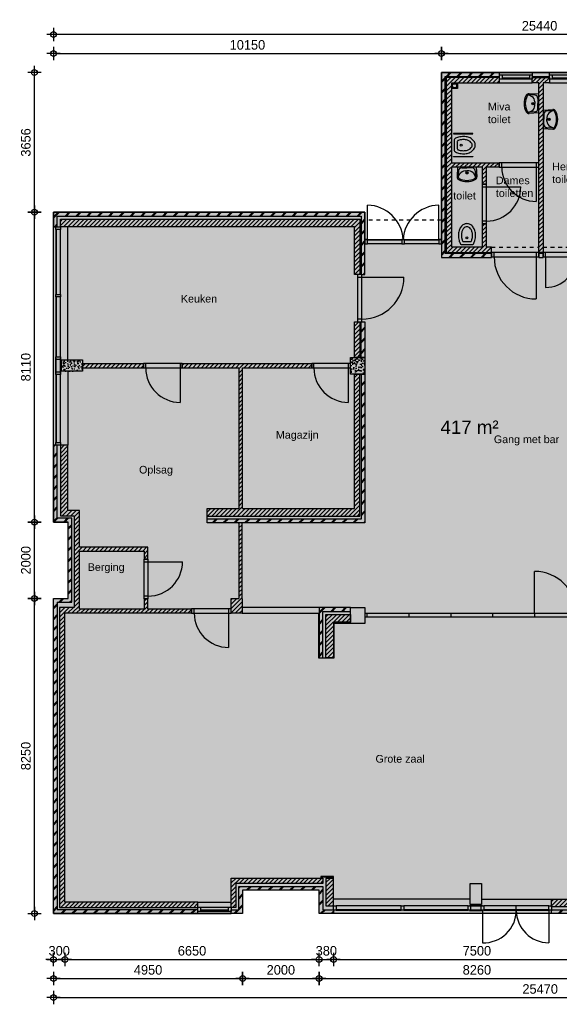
# Model space of a CAD drawing. Header units: millimetres. Extents: x 19739 to 200370, y 9101 to 232948.
# Tile 26 of 39: x 94741 to 108861, y 162171 to 187948. Entities that reach past the tile are written whole.
import ezdxf

# ---------------------------------------------------------------- set-up
doc = ezdxf.new("R2010")
doc.units = ezdxf.units.MM
doc.header["$LTSCALE"] = 100
doc.linetypes.add('HIDDEN1', pattern=[2, 1, -1])
for name, color, linetype in [('_TEKST', 7, 'Continuous'), ('ALG18', 1, 'Continuous'), ('BET25', 2, 'Continuous'), ('BVO Brutovloeroppervlakte', 121, 'Continuous'), ('HATCH', 1, 'Continuous'), ('INRICHTING', 1, 'Continuous'), ('KOZ18', 1, 'Continuous'), ('KOZ25', 2, 'Continuous'), ('MAAT', 1, 'Continuous'), ('MET18', 1, 'Continuous'), ('MET25', 2, 'Continuous'), ('STIP18', 1, 'HIDDEN1')]:
    doc.layers.add(name, color=color, linetype=linetype)
doc.layers.add('HULP', color=7, linetype='Continuous', plot=False)
doc.styles.add('Arial', font='ARIAL.TTF')
doc.styles.add('Standaard', font='ARIAL.TTF')
doc.styles.add('TSFONT', font='tsfont.shx')
doc.dimstyles.new('MS-100', dxfattribs={"dimscale": 100, "dimtxt": 2.5, "dimasz": 1, "dimexe": 2, "dimexo": 3, "dimgap": 1, "dimtad": 1, "dimdec": 0, "dimzin": 1, "dimdsep": 46, "dimtxsty": 'TSFONT', "dimblk": 'CIRKEL', "dimcen": 1, "dimse1": 1, "dimse2": 1, "dimclrd": 1, "dimclre": 1, "dimclrt": 3, "dimadec": 0, "dimazin": 0, "dimtfac": 1.2, "dimtdec": 0, "dimtix": 1, "dimtmove": 2, "dimatfit": 3, "dimldrblk": 'CIRKEL', "dimfxl": 0, "dimtolj": 1, "dimtzin": 1, "dimarcsym": 0})

# ---------------------------------------------------------------- blocks, each defined once
blk = doc.blocks.new('wastafel_b520')
for p, q in [((-244, 0), (-259, -255)), ((244, 0), (259, -255)), ((-218, -99), (-227, -257)), ((-227, -257), (-185, -184)), ((-138, -24), (0, -24)), ((-47, -104), (0, -104)), ((138, -24), (0, -24)), ((47, -104), (0, -104)), ((227, -257), (185, -184)), ((218, -99), (227, -257))]:
    blk.add_line(p, q)
for radius in [28, 20]:
    blk.add_circle((0, -156), radius)
for centre, radius, start, end in [((-179, -259), 80, 176.5893, 242.0436), ((-179, -259), 48, 176.5893, 242.0436), ((-138, -104), 80, 90, 176.5893), ((-47, -264), 160, 90, 150), ((47, -264), 160, 30, 90), ((138, -104), 80, 3.4107, 90), ((179, -259), 48, 297.9564, 3.4107), ((179, -259), 80, 297.9564, 3.4107), ((0, 78), 463, 242.0436, 270), ((0, 78), 431, 242.0436, 270), ((0, 78), 431, 270, 297.9564), ((0, 78), 463, 270, 297.9564)]:
    blk.add_arc(centre, radius, start, end)
blk = doc.blocks.new('wc')
at = {"layer": 'INRICHTING'}
for p, q in [((-141, 66), (141, 66)), ((-91, 146), (91, 146))]:
    blk.add_line(p, q, dxfattribs=at)
for points in [[(225, 316, 0.075445), (207, 434, 0.085783), (159, 528, 0.10607), (83, 595, 0.126822), (0, 616, 0.126822), (-83, 595, 0.10607), (-159, 528, 0.085783), (-207, 434, 0.075445), (-225, 316, 0.075445)], [(145, 316, 0.075445), (131, 410, 0.085783), (95, 480, 0.10607), (44, 525, 0.126822), (0, 536, 0.126822), (-44, 525, 0.10607), (-95, 480, 0.085783), (-131, 410, 0.075445), (-145, 316, 0.075445)]]:
    blk.add_lwpolyline(points, format="xyb", dxfattribs=at)
blk.add_circle((0, 246), 25, dxfattribs=at)
for centre, radius, start, end in [((318, 316), 543, 180, 194.9107), ((318, 316), 463, 180, 194.9107), ((-318, 316), 463, 345.0893, 0), ((-318, 316), 543, 345.0893, 0), ((161, 274), 381, 194.9107, 210.5725), ((-141, 96), 30, 210.5725, 270), ((161, 274), 301, 194.9107, 201.3066), ((-91, 176), 30, 201.3066, 270), ((91, 176), 30, 270, 338.6934), ((-161, 274), 301, 338.6934, 345.0893), ((141, 96), 30, 270, 329.4275), ((-161, 274), 381, 329.4275, 345.0893)]:
    blk.add_arc(centre, radius, start, end, dxfattribs=at)
blk = doc.blocks.new('BeganeGrond')
at = {"layer": 'HATCH'}
h = blk.add_hatch(dxfattribs=at)
h.set_pattern_fill('METSELWERK', color=256, style=0)
h.set_pattern_definition([(45, (5937.31, 9001.57), (-141.4214, 141.4214), []), (45, (6537.31, 9001.57), (-141.4214, 141.4214), [])])
h.paths.add_polyline_path([(7457, 13786), (7457, 13842), (6207, 13842), (5937, 13842), (5937, 9002), (7249, 9002), (7249, 9102), (6037, 9102), (6037, 13742), (7457, 13742)])
h.paths.add_polyline_path([(12827, 13842), (9627, 13842), (9627, 13742), (12827, 13742)])
h.paths.add_polyline_path([(16927, 13842), (15417, 13842), (15417, 13742), (16827, 13742), (16827, 12622), (16891, 12622), (16927, 12622)])
h.paths.add_polyline_path([(16927, 10615), (16827, 10615), (16827, 9102), (12592, 9102), (12592, 9028), (12592, 9002), (16927, 9002)])
h.paths.add_polyline_path([(11604, 9102), (10907, 9102), (10907, 9023), (10907, 9002), (11604, 9002)])
h.paths.add_polyline_path([(10117, 9102), (9537, 9102), (9537, 9019), (9537, 9002), (10117, 9002)])
h = blk.add_hatch(dxfattribs=at)
h.set_pattern_fill('ANSI31', color=256, scale=25, style=0)
h.set_pattern_definition([(45, (6067.31, 9130.484), (-56.1266, 56.1266), [])])
h.paths.add_polyline_path([(7457, 13712), (6067, 13712), (6067, 9132), (7249, 9132), (7249, 9272), (7117, 9272), (7117, 9884), (7007, 9884), (7007, 9272), (6207, 9272), (6207, 11372), (7007, 11372), (7007, 10922), (7117, 10922), (7117, 11372), (7449, 11372), (7449, 11472), (6207, 11472), (6207, 13572), (7457, 13572)])
h.paths.add_polyline_path([(8767, 13712), (8317, 13712), (8317, 13672), (8317, 13572), (8487, 13572), (8487, 9130), (8597, 9130), (8597, 9133), (8597, 13572), (8767, 13572)])
h.paths.add_polyline_path([(12827, 13712), (9627, 13712), (9627, 13672), (9627, 13572), (9997, 13572), (9997, 13386), (10107, 13386), (10107, 13572), (10907, 13572), (10907, 12426), (9995, 12426), (9995, 12326), (10109, 12326), (10907, 12326), (10907, 11366), (9997, 11366), (9997, 10237), (9537, 10237), (9537, 9132), (10117, 9132), (10117, 9137), (10117, 9272), (9637, 9272), (9637, 10137), (10107, 10137), (10107, 11266), (10907, 11266), (10907, 10782), (10907, 9132), (11604, 9132), (11604, 9142), (11604, 9272), (11007, 9272), (11007, 10472), (11007, 10782), (11127, 10782), (11127, 13572), (12827, 13572)])
h.paths.add_polyline_path([(16797, 13712), (15417, 13712), (15417, 13572), (16657, 13572), (16657, 12622), (16797, 12622)])
h.paths.add_polyline_path([(16797, 10615), (16777, 10615), (16657, 10615), (16657, 9272), (13211, 9272), (13211, 10074), (12591, 10074), (12592, 9142), (12592, 9142), (12592, 9132), (16797, 9132)])
h.paths.add_polyline_path([(10069, 12205), (10973, 12205), (10973, 11901), (10069, 11901)], flags=25)
h = blk.add_hatch(dxfattribs=at)
h.set_pattern_fill('METSELWERK', color=256, style=0)
h.set_pattern_definition([(45, (-4212.69, 2052.57), (-141.4214, 141.4214), []), (45, (-3612.69, 2052.57), (-141.4214, 141.4214), [])])
h.paths.add_polyline_path([(3937, 10186), (-4213, 10186), (-4213, 9806), (-4113, 9806), (-4113, 10086), (3837, 10086), (3837, 8556), (3859, 8556), (3937, 8556)])
h.paths.add_polyline_path([(3937, 5946), (3837, 5946), (3837, 2153), (-193, 2153), (-193, 2053), (3937, 2053)])
h.paths.add_polyline_path([(3937, 7318), (3837, 7318), (3837, 6386), (3937, 6386)])
h = blk.add_hatch(dxfattribs=at)
h.set_pattern_fill('ANSI31', color=256, scale=25, style=0)
h.set_pattern_definition([(45, (-4032.69, 2232.574), (-56.1266, 56.1266), [])])
h.paths.add_polyline_path([(3807, 10006), (-4033, 10006), (-4033, 9806), (3667, 9806), (3667, 8556), (3807, 8556)])
h.paths.add_polyline_path([(3807, 7318), (3745, 7318), (3667, 7318), (3667, 6386), (3807, 6386)])
h.paths.add_polyline_path([(3807, 5946), (3667, 5946), (3667, 2433), (737, 2433), (737, 6022), (637, 6022), (637, 2433), (-193, 2433), (-193, 2233), (3807, 2233)])
h.paths.add_polyline_path([(2547, 6216), (-843, 6216), (-843, 6116), (637, 6116), (637, 6022), (737, 6022), (737, 6116), (2547, 6116)])
h.paths.add_polyline_path([(-1853, 6216), (-3453, 6216), (-3453, 6116), (-1853, 6116)])
h = blk.add_hatch(dxfattribs=at)
h.set_pattern_fill('AR-CONC', color=256, angle=-90, style=0)
h.set_pattern_definition([(320, (-4002.69, 6321.57), (-15.94, -182.185), [19.05, -209.55]), (265, (-4002.69, 6321.57), (191.057, 35.243), [15.24, -167.64]), (10.45, (-4004.02, 6306.4), (175.117, -146.94), [16.19, -178.09]), (316.184, (-3951.89, 6321.57), (-42.04, -271.08), [28.575, -314.325]), (6.636, (-3955.4, 6298.98), (247.43, -237.4), [24.285, -267.135]), (261.184, (-3951.9, 6321.57), (247.43, -237.4), [22.86, -251.46]), (291, (-3964.59, 6296.17), (-102.266, -151.615), [19.05, -209.55]), (236, (-3964.59, 6296.17), (184.19, -61.8), [15.24, -167.64]), (341.45, (-3973.11, 6283.54), (81.923, -213.416), [16.19, -178.09]), (307.5, (-4002.69, 6321.574), (84.555, -3.0886), [0, -165.608, 0, -170.18, 0, -168.275]), (277.5, (-4002.69, 6321.57), (100.18, -66.82), [0, -97.028, 0, -161.798, 0, -64.135]), (237.5, (-4002.69, 6378.216), (-5.729, -135.5906), [0, -63.5, 0, -198.12, 0, -262.89]), (227.5, (-4002.69, 6403.62), (25.426, -148.13), [0, -82.55, 0, -131.572, 0, -186.69])])
h.paths.add_polyline_path([(-4003, 6322), (-4003, 6022), (-3453, 6022), (-3453, 6322)])
h = blk.add_hatch(dxfattribs=at)
h.set_pattern_fill('AR-CONC', color=256, style=0)
h.set_pattern_definition([(50, (3557.31, 5945.57), (182.185, -15.94), [19.05, -209.55]), (355, (3557.31, 5945.57), (-35.24, 191.057), [15.24, -167.64]), (100.45, (3572.5, 5944.25), (146.94, 175.117), [16.19, -178.09]), (46.184, (3557.31, 5996.37), (271.08, -42.04), [28.575, -314.325]), (96.636, (3579.9, 5992.87), (237.4, 247.43), [24.285, -267.135]), (351.184, (3557.3, 5996.37), (237.4, 247.43), [22.86, -251.46]), (21, (3582.71, 5983.67), (151.615, -102.266), [19.05, -209.55]), (326, (3582.71, 5983.67), (61.8, 184.19), [15.24, -167.64]), (71.45, (3595.35, 5975.15), (213.416, 81.92), [16.19, -178.09]), (37.5, (3557.31, 5945.574), (3.0886, 84.555), [0, -165.608, 0, -170.18, 0, -168.275]), (7.5, (3557.31, 5945.57), (66.82, 100.18), [0, -97.028, 0, -161.798, 0, -64.135]), (327.5, (3500.67, 5945.574), (135.5906, -5.729), [0, -63.5, 0, -198.12, 0, -262.89]), (317.5, (3475.27, 5945.57), (148.13, 25.426), [0, -82.55, 0, -131.572, 0, -186.69])])
h.paths.add_polyline_path([(3937, 6386), (3557, 6386), (3557, 5946), (3937, 5946)])
h = blk.add_hatch(dxfattribs=at)
h.set_pattern_fill('METSELWERK', color=256, style=0)
h.set_pattern_definition([(45, (-4212.69, -8174.43), (-141.4214, 141.4214), []), (45, (-3612.69, -8174.43), (-141.4214, 141.4214), [])])
h.paths.add_polyline_path([(10997, -581), (10897, -581), (10897, -4204), (10911, -4204), (10997, -4204)])
h.paths.add_polyline_path([(10997, -7794), (10897, -7794), (10897, -8074), (8817, -8074), (8817, -8088), (8817, -8174), (10997, -8174)])
h.paths.add_polyline_path([(3117, -8074), (2837, -8074), (2837, -7464), (637, -7464), (637, -8074), (437, -8074), (437, -8123), (437, -8174), (737, -8174), (737, -8074), (737, -7564), (2737, -7564), (2737, -8174), (3117, -8174)])
h.paths.add_polyline_path([(-4113, -24), (-3733, -24), (-3733, 76), (-3733, 2076), (-3733, 2176), (-4113, 2176), (-4113, 4086), (-4213, 4086), (-4213, 2076), (-4113, 2076), (-3833, 2076), (-3833, 76), (-4213, 76), (-4213, -8074), (-4213, -8174), (-433, -8174), (-433, -8074), (-4113, -8074)])
h.paths.add_polyline_path([(3557, -164), (2737, -164), (2737, -1481), (2837, -1481), (2837, -264), (3557, -264)])
h = blk.add_hatch(dxfattribs=at)
h.set_pattern_fill('ANSI31', color=256, scale=25, style=0)
h.set_pattern_definition([(45, (-4052.69, -8014.426), (-56.1266, 56.1266), [])])
h.paths.add_polyline_path([(723, 69), (723, 2053), (637, 2053), (637, 73), (437, 73), (437, -311), (723, -311)])
h.paths.add_polyline_path([(3117, -544), (3127, -544), (3127, -373), (3127, -344), (2917, -344), (2917, -1481), (3117, -1481)])
h.paths.add_polyline_path([(-3533, 1316), (-1843, 1316), (-1843, 1105), (-1743, 1105), (-1743, 1416), (-3533, 1416), (-3533, 2276), (-3533, 2376), (-3833, 2376), (-3833, 4086), (-4033, 4086), (-4033, 2236), (-3833, 2236), (-3673, 2236), (-3673, -164), (-4053, -164), (-4053, -8014), (-433, -8014), (-433, -8009), (-433, -7874), (-3913, -7874), (-3913, -304), (-601, -304), (-601, -204), (-1743, -204), (-1743, 67), (-1843, 67), (-1843, -204), (-3533, -204)])
h.paths.add_polyline_path([(3557, -373), (3127, -373), (3127, -544), (3557, -544)])
h.paths.add_polyline_path([(3557, -344), (3127, -344), (3127, -373), (3557, -373)])
h.paths.add_polyline_path([(2837, -7244), (437, -7244), (437, -8014), (557, -8014), (557, -7384), (2837, -7384)])
h.paths.add_polyline_path([(3117, -7252), (3107, -7252), (2917, -7252), (2917, -7974), (3117, -7974)])
h.paths.add_polyline_path([(10817, -7794), (10797, -7794), (8817, -7794), (8817, -7994), (10817, -7994)])
h.paths.add_polyline_path([(10817, -581), (10617, -581), (10617, -4204), (10817, -4204)])
h = blk.add_hatch(dxfattribs=at)
h.set_pattern_fill('AR-CONC', color=256, style=0)
h.set_pattern_definition([(50, (3557.31, -7939.43), (182.1847, -15.939), [19.05, -209.55]), (355, (3557.31, -7939.43), (-35.2428, 191.0566), [15.24, -167.64]), (100.451, (3572.5, -7940.75), (146.9425, 175.1167), [16.19, -178.09]), (46.1842, (3557.31, -7888.63), (271.079, -42.0423), [28.575, -314.325]), (96.6356, (3579.9, -7892.13), (237.404, 247.4256), [24.285, -267.135]), (351.184, (3557.3, -7888.63), (237.4046, 247.425), [22.86, -251.46]), (21, (3582.71, -7901.33), (151.6149, -102.2655), [19.05, -209.55]), (326, (3582.71, -7901.33), (61.802, 184.188), [15.24, -167.64]), (71.4514, (3595.35, -7909.85), (213.4165, 81.923), [16.19, -178.09]), (37.5, (3557.31, -7939.426), (3.0886, 84.55504), [0, -165.608, 0, -170.18, 0, -168.275]), (7.5, (3557.31, -7939.43), (66.8197, 100.1806), [0, -97.028, 0, -161.798, 0, -64.135]), (327.5, (3500.67, -7939.426), (135.5906, -5.72874), [0, -63.5, 0, -198.12, 0, -262.89]), (317.5, (3475.27, -7939.43), (148.1292, 25.4265), [0, -82.55, 0, -131.572, 0, -186.69])])
h.paths.add_polyline_path([(3937, -164), (3557, -164), (3557, -264), (3557, -581), (3937, -581)])
h.paths.add_polyline_path([(10997, -164), (10617, -164), (10617, -581), (10997, -581)])
h.paths.add_polyline_path([(6987, -7389), (6687, -7389), (6687, -7939), (6987, -7939)])
at = {"layer": 'BET25'}
for points in [[(-4003, 6022), (-4003, 6322), (-3453, 6322), (-3453, 6022)], [(3557, 6386), (3937, 6386), (3937, 5946), (3557, 5946)], [(3937, -581), (3557, -581), (3557, -164), (3937, -164)], [(6987, -7939), (6687, -7939), (6687, -7389), (6987, -7389)]]:
    blk.add_lwpolyline(points, close=True, dxfattribs=at)
at = {"layer": 'HULP'}
blk.add_line((-1743, 136), (-1843, 136), dxfattribs=at)
at = {"layer": 'INRICHTING'}
for p, q in [((6357, 13422), (6207, 13422)), ((6357, 13572), (6357, 13422)), ((8418, 11365), (8418, 10469)), ((7119, 10853), (8015, 10853)), ((4007, 9476), (4007, 10372)), ((5868, 9476), (5868, 10372)), ((8418, 9018), (8418, 7918)), ((3859, 8487), (4959, 8487)), ((-1736, 1036), (-836, 1036)), ((8374, -314), (8374, 783)), ((2737, -164), (723, -164)), ((368, -311), (368, -1207)), ((723, -311), (2737, -311)), ((10617, -314), (3937, -314)), ((10617, -414), (3937, -414)), ((7898, -8088), (7898, -7974))]:
    blk.add_line(p, q, dxfattribs=at)
for points in [[(6758, 12235), (6758, 12245), (6258, 12245), (6258, 12235)], [(6758, 11650), (6758, 11640), (6258, 11640), (6258, 11650)], [(2797, -7244), (2797, -7214), (3107, -7214), (3107, -7252), (3117, -7252), (3117, -7204), (2787, -7204), (2787, -7244)]]:
    blk.add_lwpolyline(points, close=True, dxfattribs=at)
blk.add_lwpolyline([(3557, -581), (3127, -581), (3127, -1491), (2727, -1491), (2727, -311)], dxfattribs=at)
for radius in [70, 55]:
    blk.add_circle((6282, 13497), radius, dxfattribs=at)
for centre, radius, start, end in [((8421, 11371), 903, 180.4357, 269.8195), ((7112, 10855), 903, 270.4357, 359.8195), ((3981, 9414), 959, 3.691, 88.472), ((5894, 9414), 959, 91.528, 176.309), ((8418, 9018), 1100, 180, 270), ((8666, 9019), 802, 270, 0), ((3859, 8487), 1100, 270, 0), ((-898, 6109), 900, 180, 270), ((3502, 6109), 900, 180, 270), ((-1736, 1036), 900, 270, 0), ((8374, -314), 1098, 0, 90), ((371, -305), 903, 180.4357, 269.8195)]:
    blk.add_arc(centre, radius, start, end, dxfattribs=at)
at = {"layer": 'KOZ18'}
for p, q in [((7526, 13786), (8248, 13786)), ((7526, 13702), (8248, 13702)), ((8248, 13672), (7526, 13672)), ((8836, 13786), (9558, 13786)), ((8836, 13702), (9558, 13702)), ((9558, 13672), (8836, 13672)), ((8418, 11479), (7518, 11479)), ((7518, 11365), (8418, 11365)), ((7005, 10853), (7005, 9953)), ((7119, 9953), (7119, 10853)), ((-4147, 9737), (-4147, 8037)), ((-4133, 8037), (-4133, 9737)), ((-4033, 8037), (-4033, 9737)), ((4006, 9476), (4903, 9476)), ((4006, 9462), (4903, 9462)), ((4903, 9362), (4006, 9362)), ((4972, 9476), (5868, 9476)), ((4972, 9462), (5868, 9462)), ((5868, 9362), (4972, 9362)), ((8418, 9132), (7318, 9132)), ((9468, 9133), (8666, 9133)), ((7318, 9018), (8418, 9018)), ((8666, 9019), (9537, 9019)), ((8666, 9019), (8666, 8217)), ((3745, 8487), (3745, 7387)), ((3859, 7387), (3859, 8487)), ((-4147, 7968), (-4147, 6401)), ((-4133, 6401), (-4133, 7968)), ((-4033, 6401), (-4033, 7968)), ((-898, 6223), (-1798, 6223)), ((3502, 6223), (2602, 6223)), ((-4147, 5938), (-4147, 4155)), ((-4133, 4155), (-4133, 5938)), ((-4033, 4155), (-4033, 5938)), ((-1798, 6109), (-898, 6109)), ((-898, 6109), (-898, 5209)), ((2602, 6109), (3502, 6109)), ((3502, 6109), (3502, 5209)), ((-1850, 1036), (-1850, 136)), ((-1736, 136), (-1736, 1036)), ((368, -197), (-532, -197)), ((-532, -311), (368, -311)), ((3987, -314), (3987, -414)), ((5084, -314), (5084, -414)), ((6181, -314), (6181, -414)), ((7277, -314), (7277, -414)), ((8374, -314), (8374, -414)), ((4886, -7974), (3186, -7974)), ((6635, -7974), (4955, -7974)), ((8748, -7974), (7048, -7974)), ((-366, -8009), (370, -8009)), ((-366, -8074), (370, -8074)), ((370, -8123), (-366, -8123)), ((4886, -8074), (3186, -8074)), ((3186, -8088), (4886, -8088)), ((6635, -8074), (4955, -8074)), ((4955, -8088), (6635, -8088)), ((7898, -8074), (7048, -8074)), ((7048, -8088), (8748, -8088)), ((8748, -8074), (7898, -8074))]:
    blk.add_line(p, q, dxfattribs=at)
at = {"layer": 'KOZ25'}
for points in [[(7457, 13672), (7457, 13786), (7526, 13786), (7526, 13672), (7457, 13672)], [(8248, 13672), (8248, 13786), (8317, 13786), (8317, 13672), (8248, 13672)], [(8767, 13672), (8767, 13786), (8836, 13786), (8836, 13672), (8767, 13672)]]:
    blk.add_lwpolyline(points, dxfattribs=at)
for points in [[(7449, 11479), (7449, 11365), (7518, 11365), (7518, 11479)], [(8418, 11479), (8418, 11365), (8487, 11365), (8487, 11479)], [(7005, 10853), (7119, 10853), (7119, 10922), (7005, 10922)], [(-4033, 9737), (-4147, 9737), (-4147, 9806), (-4033, 9806)], [(7005, 9884), (7119, 9884), (7119, 9953), (7005, 9953)], [(4006, 9362), (4006, 9476), (3937, 9476), (3937, 9362)], [(4972, 9362), (4972, 9476), (4903, 9476), (4903, 9362)], [(5937, 9362), (5937, 9476), (5868, 9476), (5868, 9362)], [(7249, 9132), (7249, 9018), (7318, 9018), (7318, 9132)], [(8418, 9132), (8418, 9018), (8487, 9018), (8487, 9132)], [(8597, 9133), (8597, 9019), (8666, 9019), (8666, 9133)], [(3745, 8487), (3859, 8487), (3859, 8556), (3745, 8556)], [(-4033, 7968), (-4147, 7968), (-4147, 8037), (-4033, 8037)], [(3745, 7318), (3859, 7318), (3859, 7387), (3745, 7387)], [(-4147, 5973), (-4147, 6367), (-4152, 6367), (-4152, 5973)], [(-4033, 6332), (-4147, 6332), (-4147, 6401), (-4033, 6401)], [(-4028, 5973), (-4028, 6367), (-4033, 6367), (-4033, 5973)], [(-1853, 6223), (-1853, 6109), (-1798, 6109), (-1798, 6223)], [(-898, 6223), (-898, 6109), (-843, 6109), (-843, 6223)], [(2547, 6223), (2547, 6109), (2602, 6109), (2602, 6223)], [(3502, 6223), (3502, 6109), (3557, 6109), (3557, 6223)], [(-4033, 5938), (-4147, 5938), (-4147, 6007), (-4033, 6007)], [(-4033, 4086), (-4147, 4086), (-4147, 4155), (-4033, 4155)], [(-1850, 1036), (-1736, 1036), (-1736, 1105), (-1850, 1105)], [(-1850, 67), (-1736, 67), (-1736, 136), (-1850, 136)], [(-601, -197), (-601, -311), (-532, -311), (-532, -197)], [(368, -197), (368, -311), (437, -311), (437, -197)], [(3186, -7974), (3186, -8088), (3117, -8088), (3117, -7974)], [(4955, -7974), (4955, -8088), (4886, -8088), (4886, -7974)], [(6704, -7974), (6704, -8088), (6635, -8088), (6635, -7974)], [(7014, -7969), (6670, -7969), (6670, -7974), (7014, -7974)], [(7048, -7974), (7048, -8088), (6979, -8088), (6979, -7974)], [(8817, -7974), (8817, -8088), (8748, -8088), (8748, -7974)], [(-433, -8123), (-433, -8009), (-366, -8009), (-366, -8123)], [(370, -8123), (370, -8009), (437, -8009), (437, -8123)], [(7014, -8089), (6670, -8089), (6670, -8094), (7014, -8094)]]:
    blk.add_lwpolyline(points, close=True, dxfattribs=at)
at = {"layer": 'MET18'}
for p, q in [((8317, 13842), (7457, 13842)), ((9627, 13842), (8767, 13842)), ((3937, 10186), (3937, 10186)), ((-4213, 4086), (-4213, 9806)), ((-3833, 6322), (-3833, 9806)), ((5937, 9002), (5937, 9002)), ((-3833, 6022), (-3833, 4086)), ((3667, 5946), (3937, 5946)), ((3837, 5946), (3837, 2153)), ((3937, 5946), (3937, 2053)), ((-193, 2053), (-193, 2433)), ((3837, 2153), (-193, 2153)), ((3937, 2053), (-193, 2053)), ((-433, -7874), (437, -7874)), ((6687, -7794), (3117, -7794)), ((6987, -7794), (8817, -7794)), ((-433, -8174), (437, -8174)), ((8817, -8174), (3067, -8174))]:
    blk.add_line(p, q, dxfattribs=at)
for points in [[(6207, 13842), (5937, 13842), (5937, 9002), (7249, 9002), (7249, 9102), (6037, 9102), (6037, 13742), (7457, 13742), (7457, 13842)], [(8767, 13842), (8317, 13842), (8317, 13742), (8767, 13742)], [(-4213, 9806), (-4213, 9806), (-4213, 10186), (-4213, 10186)], [(8597, 9102), (8487, 9102), (8487, 9002), (8597, 9002)], [(3837, 6386), (3837, 7318), (3937, 7318), (3937, 6386)], [(-3453, 6116), (-1853, 6116), (-1853, 6216), (-3453, 6216)], [(3557, -164), (2737, -164), (2737, -1481), (2837, -1481), (2837, -264), (3557, -264)], [(737, -8074), (737, -8174), (437, -8174), (437, -8074), (637, -8074), (637, -7464), (2837, -7464), (2837, -8074), (3117, -8074), (3117, -8174), (2737, -8174), (2737, -7564), (737, -7564), (737, -8074)], [(8817, -8074), (10897, -8074), (10897, -7794), (10997, -7794), (10997, -8174), (8817, -8174)]]:
    blk.add_lwpolyline(points, close=True, dxfattribs=at)
for points in [[(3837, 8556), (3937, 8556), (3937, 10186), (-4213, 10186), (-4213, 9806), (-4113, 9806), (-4113, 10086), (3837, 10086), (3837, 8556)], [(737, 6116), (2547, 6116), (2547, 6216), (-843, 6216), (-843, 6116), (637, 6116)], [(637, 6116), (637, 2433)], [(737, 2433), (737, 6116)], [(-4113, 2176), (-4113, 4086), (-4213, 4086), (-4213, 2076), (-4113, 2076)], [(-3733, 2076), (-3733, 2176), (-4113, 2176)], [(-4113, 2076), (-3833, 2076)], [(-3833, 2076), (-3833, 76)], [(-3733, 76), (-3733, 2076)], [(-4213, -8074), (-4213, 76), (-3833, 76)], [(-4113, -24), (-3733, -24), (-3733, 76)], [(-4113, -24), (-4113, -8074)], [(-4213, -8074), (-4213, -8074), (-4213, -8174), (-433, -8174), (-433, -8074), (-4113, -8074)]]:
    blk.add_lwpolyline(points, dxfattribs=at)
at = {"layer": 'MET25'}
for p, q in [((7457, 13572), (8317, 13572)), ((8767, 13572), (9627, 13572)), ((3667, 2433), (3667, 5946)), ((-193, 2433), (637, 2433))]:
    blk.add_line(p, q, dxfattribs=at)
for points in [[(7457, 13712), (6067, 13712), (6067, 9132), (7249, 9132), (7249, 9272), (7117, 9272), (7117, 9884), (7007, 9884), (7007, 9272), (6207, 9272), (6207, 11372), (7007, 11372), (7007, 10922), (7117, 10922), (7117, 11372), (7449, 11372), (7449, 11472), (6207, 11472), (6207, 13572), (7457, 13572)], [(8317, 13572), (8317, 13712), (8767, 13712), (8767, 13572), (8597, 13572), (8597, 9130), (8487, 9130), (8487, 13572)], [(3667, 8556), (3667, 9806), (-4033, 9806), (-4033, 10006), (3807, 10006), (3807, 8556)], [(3667, 6386), (3667, 7318), (3807, 7318), (3807, 6386)], [(-3673, 2236), (-3673, -164), (-3673, -164), (-4053, -164), (-4053, -8014), (-4053, -8014), (-433, -8014), (-433, -7874), (-3913, -7874), (-3913, -304), (-601, -304), (-601, -204), (-1743, -204), (-1743, 67), (-1843, 67), (-1843, -204), (-3533, -204), (-3533, 1316), (-1843, 1316), (-1843, 1105), (-1743, 1105), (-1743, 1416), (-3533, 1416), (-3533, 2276), (-3533, 2376), (-3833, 2376), (-3833, 4086), (-4033, 4086), (-4033, 2236), (-3833, 2236)], [(3557, -544), (3117, -544), (3117, -1481), (2917, -1481), (2917, -344), (3557, -344)], [(437, -7244), (2837, -7244), (2837, -7384), (557, -7384), (557, -8014), (437, -8014)], [(3117, -7252), (2917, -7252), (2917, -7974), (3117, -7974)], [(10817, -7794), (10817, -7994), (8817, -7994), (8817, -7794)]]:
    blk.add_lwpolyline(points, close=True, dxfattribs=at)
for points in [[(-193, 2233), (3807, 2233), (3807, 5946)], [(737, 2433), (3667, 2433)], [(723, 69), (723, 2053), (637, 2053), (637, 73)], [(723, 69), (723, -311), (437, -311), (437, 73), (637, 73)]]:
    blk.add_lwpolyline(points, dxfattribs=at)
at = {"layer": 'STIP18'}
for p, q in [((5937, 9976), (3937, 9976)), ((7249, 9272), (8487, 9272)), ((8597, 9272), (9537, 9272))]:
    blk.add_line(p, q, dxfattribs=at)
at = {"layer": 'INRICHTING'}
for name, p, rotation in [('wastafel_b520', (8487, 13030), 270), ('wastafel_b520', (8597, 12619), 90), ('wc', (6207, 11943), 270)]:
    blk.add_blockref(name, p, dxfattribs=dict(at, rotation=rotation))
for name, p in [('wastafel_b520', (6607, 11372)), ('wc', (6607, 9272))]:
    blk.add_blockref(name, p, dxfattribs=at)
at = {"layer": 'KOZ25', "char_height": 200, "attachment_point": 1, "style": 'Arial'}
for s, insert, width in [('Miva toilet', (7155, 13052), 771.34), ('Heren^Jtoiletten', (8839, 11483), 771.34), ('Dames toiletten', (7364, 11120), 771.34), ('toilet', (6249, 10720), 771.34), ('Keuken', (-878, 8023), 1511.78), ('Magazijn', (1608, 4459), 1511.78), ('Gang met bar', (7312, 4342), 2332.85), ('Oplsag', (-1973, 3546), 1511.78), ('Berging', (-3315, 997), 1511.78), ('Grote zaal', (4214, -4022), 1511.78)]:
    blk.add_mtext(s, dxfattribs=dict(at, insert=insert, width=width))
blk = doc.blocks.new('CIRKEL')
for p, q in [((-1.75, 0), (1.75, 0)), ((0, -1.75), (0, 1.75))]:
    blk.add_line(p, q)
blk.add_circle((0, 0), 0.75)
blk = doc.blocks.new('*D92')
at = {"layer": 'Defpoints', "color": 0}
for p in [(95625, 164546), (121095, 163646), (121095, 162346)]:
    blk.add_point(p, dxfattribs=at)
at = {"layer": 'MAAT', "color": 1, "lineweight": -2}
blk.add_line((95725, 162346), (120995, 162346), dxfattribs=at)
at = {"layer": 'MAAT', "color": 1, "lineweight": -2, "xscale": 100, "yscale": 100, "zscale": 100, "rotation": 180}
blk.add_blockref('CIRKEL', (95625, 162346), dxfattribs=at)
at = {"layer": 'MAAT', "color": 1, "lineweight": -2, "xscale": 100, "yscale": 100, "zscale": 100}
blk.add_blockref('CIRKEL', (121095, 162346), dxfattribs=at)
at = {"layer": 'MAAT', "color": 3, "insert": (108360, 162571), "char_height": 250, "attachment_point": 5, "style": 'TSFONT'}
blk.add_mtext('\\A1;25470', dxfattribs=at)
blk = doc.blocks.new('*D93')
at = {"layer": 'Defpoints', "color": 0}
for p in [(95625, 164546), (100575, 164546), (100575, 162846)]:
    blk.add_point(p, dxfattribs=at)
at = {"layer": 'MAAT', "color": 1, "lineweight": -2}
blk.add_line((95725, 162846), (100475, 162846), dxfattribs=at)
at = {"layer": 'MAAT', "color": 1, "lineweight": -2, "xscale": 100, "yscale": 100, "zscale": 100, "rotation": 180}
blk.add_blockref('CIRKEL', (95625, 162846), dxfattribs=at)
at = {"layer": 'MAAT', "color": 1, "lineweight": -2, "xscale": 100, "yscale": 100, "zscale": 100}
blk.add_blockref('CIRKEL', (100575, 162846), dxfattribs=at)
at = {"layer": 'MAAT', "color": 3, "insert": (98100, 163071), "char_height": 250, "attachment_point": 5, "style": 'TSFONT'}
blk.add_mtext('\\A1;4950', dxfattribs=at)
blk = doc.blocks.new('*D94')
at = {"layer": 'Defpoints', "color": 0}
for p in [(100575, 163346), (102575, 163346), (102575, 162846)]:
    blk.add_point(p, dxfattribs=at)
at = {"layer": 'MAAT', "color": 1, "lineweight": -2}
blk.add_line((100675, 162846), (102475, 162846), dxfattribs=at)
at = {"layer": 'MAAT', "color": 1, "lineweight": -2, "xscale": 100, "yscale": 100, "zscale": 100, "rotation": 180}
blk.add_blockref('CIRKEL', (100575, 162846), dxfattribs=at)
at = {"layer": 'MAAT', "color": 1, "lineweight": -2, "xscale": 100, "yscale": 100, "zscale": 100}
blk.add_blockref('CIRKEL', (102575, 162846), dxfattribs=at)
at = {"layer": 'MAAT', "color": 3, "insert": (101575, 163071), "char_height": 250, "attachment_point": 5, "style": 'TSFONT'}
blk.add_mtext('\\A1;2000', dxfattribs=at)
blk = doc.blocks.new('*D95')
at = {"layer": 'Defpoints', "color": 0}
for p in [(110835, 163346), (102575, 163046), (110835, 162846)]:
    blk.add_point(p, dxfattribs=at)
at = {"layer": 'MAAT', "color": 1, "lineweight": -2}
blk.add_line((102675, 162846), (110735, 162846), dxfattribs=at)
at = {"layer": 'MAAT', "color": 1, "lineweight": -2, "xscale": 100, "yscale": 100, "zscale": 100, "rotation": 180}
blk.add_blockref('CIRKEL', (102575, 162846), dxfattribs=at)
at = {"layer": 'MAAT', "color": 1, "lineweight": -2, "xscale": 100, "yscale": 100, "zscale": 100}
blk.add_blockref('CIRKEL', (110835, 162846), dxfattribs=at)
at = {"layer": 'MAAT', "color": 3, "insert": (106705, 163071), "char_height": 250, "attachment_point": 5, "style": 'TSFONT'}
blk.add_mtext('\\A1;8260', dxfattribs=at)
blk = doc.blocks.new('*D98')
at = {"layer": 'Defpoints', "color": 0}
for p in [(95925, 164646), (95625, 163346), (95925, 163346)]:
    blk.add_point(p, dxfattribs=at)
at = {"layer": 'MAAT', "color": 1, "lineweight": -2}
for p, q in [((95525, 163346), (95425, 163346)), ((95625, 163346), (95925, 163346)), ((96025, 163346), (96125, 163346))]:
    blk.add_line(p, q, dxfattribs=at)
at = {"layer": 'MAAT', "color": 1, "lineweight": -2, "xscale": 100, "yscale": 100, "zscale": 100}
blk.add_blockref('CIRKEL', (95625, 163346), dxfattribs=at)
at = {"layer": 'MAAT', "color": 1, "lineweight": -2, "xscale": 100, "yscale": 100, "zscale": 100, "rotation": 180}
blk.add_blockref('CIRKEL', (95925, 163346), dxfattribs=at)
at = {"layer": 'MAAT', "color": 3, "insert": (95775, 163571), "char_height": 250, "attachment_point": 5, "style": 'TSFONT'}
blk.add_mtext('\\A1;300', dxfattribs=at)
blk = doc.blocks.new('*D99')
at = {"layer": 'Defpoints', "color": 0}
for p in [(95925, 163346), (102575, 163346), (102575, 163346)]:
    blk.add_point(p, dxfattribs=at)
at = {"layer": 'MAAT', "color": 1, "lineweight": -2}
blk.add_line((96025, 163346), (102475, 163346), dxfattribs=at)
at = {"layer": 'MAAT', "color": 1, "lineweight": -2, "xscale": 100, "yscale": 100, "zscale": 100, "rotation": 180}
blk.add_blockref('CIRKEL', (95925, 163346), dxfattribs=at)
at = {"layer": 'MAAT', "color": 1, "lineweight": -2, "xscale": 100, "yscale": 100, "zscale": 100}
blk.add_blockref('CIRKEL', (102575, 163346), dxfattribs=at)
at = {"layer": 'MAAT', "color": 3, "insert": (99250, 163571), "char_height": 250, "attachment_point": 5, "style": 'TSFONT'}
blk.add_mtext('\\A1;6650', dxfattribs=at)
blk = doc.blocks.new('*D100')
at = {"layer": 'Defpoints', "color": 0}
for p in [(102575, 163346), (102955, 163346), (102955, 163346)]:
    blk.add_point(p, dxfattribs=at)
at = {"layer": 'MAAT', "color": 1, "lineweight": -2}
for p, q in [((102475, 163346), (102375, 163346)), ((102575, 163346), (102955, 163346)), ((103055, 163346), (103155, 163346))]:
    blk.add_line(p, q, dxfattribs=at)
at = {"layer": 'MAAT', "color": 1, "lineweight": -2, "xscale": 100, "yscale": 100, "zscale": 100}
blk.add_blockref('CIRKEL', (102575, 163346), dxfattribs=at)
at = {"layer": 'MAAT', "color": 1, "lineweight": -2, "xscale": 100, "yscale": 100, "zscale": 100, "rotation": 180}
blk.add_blockref('CIRKEL', (102955, 163346), dxfattribs=at)
at = {"layer": 'MAAT', "color": 3, "insert": (102765, 163571), "char_height": 250, "attachment_point": 5, "style": 'TSFONT'}
blk.add_mtext('\\A1;380', dxfattribs=at)
blk = doc.blocks.new('*D101')
at = {"layer": 'Defpoints', "color": 0}
for p in [(102955, 163346), (110455, 163346), (110455, 163346)]:
    blk.add_point(p, dxfattribs=at)
at = {"layer": 'MAAT', "color": 1, "lineweight": -2}
blk.add_line((103055, 163346), (110355, 163346), dxfattribs=at)
at = {"layer": 'MAAT', "color": 1, "lineweight": -2, "xscale": 100, "yscale": 100, "zscale": 100, "rotation": 180}
blk.add_blockref('CIRKEL', (102955, 163346), dxfattribs=at)
at = {"layer": 'MAAT', "color": 1, "lineweight": -2, "xscale": 100, "yscale": 100, "zscale": 100}
blk.add_blockref('CIRKEL', (110455, 163346), dxfattribs=at)
at = {"layer": 'MAAT', "color": 3, "insert": (106705, 163571), "char_height": 250, "attachment_point": 5, "style": 'TSFONT'}
blk.add_mtext('\\A1;7500', dxfattribs=at)
blk = doc.blocks.new('*D111')
at = {"layer": 'Defpoints', "color": 0}
for p in [(105775, 187062), (95625, 182906), (105775, 182906)]:
    blk.add_point(p, dxfattribs=at)
at = {"layer": 'MAAT', "color": 1, "lineweight": -2}
blk.add_line((95725, 187062), (105675, 187062), dxfattribs=at)
at = {"layer": 'MAAT', "color": 1, "lineweight": -2, "xscale": 100, "yscale": 100, "zscale": 100, "rotation": 180}
blk.add_blockref('CIRKEL', (95625, 187062), dxfattribs=at)
at = {"layer": 'MAAT', "color": 1, "lineweight": -2, "xscale": 100, "yscale": 100, "zscale": 100}
blk.add_blockref('CIRKEL', (105775, 187062), dxfattribs=at)
at = {"layer": 'MAAT', "color": 3, "insert": (100700, 187287), "char_height": 250, "attachment_point": 5, "style": 'TSFONT'}
blk.add_mtext('\\A1;10150', dxfattribs=at)
blk = doc.blocks.new('*D112')
at = {"layer": 'Defpoints', "color": 0}
for p in [(116765, 187062), (105775, 186562), (116765, 186562)]:
    blk.add_point(p, dxfattribs=at)
at = {"layer": 'MAAT', "color": 1, "lineweight": -2}
blk.add_line((105875, 187062), (116665, 187062), dxfattribs=at)
at = {"layer": 'MAAT', "color": 1, "lineweight": -2, "xscale": 100, "yscale": 100, "zscale": 100, "rotation": 180}
blk.add_blockref('CIRKEL', (105775, 187062), dxfattribs=at)
at = {"layer": 'MAAT', "color": 1, "lineweight": -2, "xscale": 100, "yscale": 100, "zscale": 100}
blk.add_blockref('CIRKEL', (116765, 187062), dxfattribs=at)
at = {"layer": 'MAAT', "color": 3, "insert": (111270, 187287), "char_height": 250, "attachment_point": 5, "style": 'TSFONT'}
blk.add_mtext('\\A1;10990', dxfattribs=at)
blk = doc.blocks.new('*D114')
at = {"layer": 'Defpoints', "color": 0}
for p in [(95625, 187562), (95625, 182906), (121065, 179722)]:
    blk.add_point(p, dxfattribs=at)
at = {"layer": 'MAAT', "color": 1, "lineweight": -2}
blk.add_line((120965, 187562), (95725, 187562), dxfattribs=at)
at = {"layer": 'MAAT', "color": 1, "lineweight": -2, "xscale": 100, "yscale": 100, "zscale": 100, "rotation": 180}
blk.add_blockref('CIRKEL', (95625, 187562), dxfattribs=at)
at = {"layer": 'MAAT', "color": 1, "lineweight": -2, "xscale": 100, "yscale": 100, "zscale": 100}
blk.add_blockref('CIRKEL', (121065, 187562), dxfattribs=at)
at = {"layer": 'MAAT', "color": 3, "insert": (108345, 187787), "char_height": 250, "attachment_point": 5, "style": 'TSFONT'}
blk.add_mtext('\\A1;25440', dxfattribs=at)
blk = doc.blocks.new('*D115')
at = {"layer": 'Defpoints', "color": 0}
for p in [(95127, 172796), (95625, 172796), (95625, 164546)]:
    blk.add_point(p, dxfattribs=at)
at = {"layer": 'MAAT', "color": 1, "lineweight": -2}
blk.add_line((95127, 164646), (95127, 172696), dxfattribs=at)
at = {"layer": 'MAAT', "color": 1, "lineweight": -2, "xscale": 100, "yscale": 100, "zscale": 100}
for p, rotation in [((95127, 172796), 90), ((95127, 164546), 270)]:
    blk.add_blockref('CIRKEL', p, dxfattribs=dict(at, rotation=rotation))
at = {"layer": 'MAAT', "color": 3, "insert": (94902, 168671), "char_height": 250, "attachment_point": 5, "rotation": 90, "style": 'TSFONT'}
blk.add_mtext('\\A1;8250', dxfattribs=at)
blk = doc.blocks.new('*D116')
at = {"layer": 'Defpoints', "color": 0}
for p in [(95127, 174796), (95625, 174796), (95625, 172796)]:
    blk.add_point(p, dxfattribs=at)
at = {"layer": 'MAAT', "color": 1, "lineweight": -2}
blk.add_line((95127, 172896), (95127, 174696), dxfattribs=at)
at = {"layer": 'MAAT', "color": 1, "lineweight": -2, "xscale": 100, "yscale": 100, "zscale": 100}
for p, rotation in [((95127, 174796), 90), ((95127, 172796), 270)]:
    blk.add_blockref('CIRKEL', p, dxfattribs=dict(at, rotation=rotation))
at = {"layer": 'MAAT', "color": 3, "insert": (94902, 173796), "char_height": 250, "attachment_point": 5, "rotation": 90, "style": 'TSFONT'}
blk.add_mtext('\\A1;2000', dxfattribs=at)
blk = doc.blocks.new('*D117')
at = {"layer": 'Defpoints', "color": 0}
for p in [(95127, 182906), (95625, 182906), (95625, 174796)]:
    blk.add_point(p, dxfattribs=at)
at = {"layer": 'MAAT', "color": 1, "lineweight": -2}
blk.add_line((95127, 174896), (95127, 182806), dxfattribs=at)
at = {"layer": 'MAAT', "color": 1, "lineweight": -2, "xscale": 100, "yscale": 100, "zscale": 100}
for p, rotation in [((95127, 182906), 90), ((95127, 174796), 270)]:
    blk.add_blockref('CIRKEL', p, dxfattribs=dict(at, rotation=rotation))
at = {"layer": 'MAAT', "color": 3, "insert": (94902, 178851), "char_height": 250, "attachment_point": 5, "rotation": 90, "style": 'TSFONT'}
blk.add_mtext('\\A1;8110', dxfattribs=at)
blk = doc.blocks.new('*D118')
at = {"layer": 'Defpoints', "color": 0}
for p in [(95127, 186562), (105775, 186562), (95625, 182906)]:
    blk.add_point(p, dxfattribs=at)
at = {"layer": 'MAAT', "color": 1, "lineweight": -2}
blk.add_line((95127, 183006), (95127, 186462), dxfattribs=at)
at = {"layer": 'MAAT', "color": 1, "lineweight": -2, "xscale": 100, "yscale": 100, "zscale": 100}
for p, rotation in [((95127, 186562), 90), ((95127, 182906), 270)]:
    blk.add_blockref('CIRKEL', p, dxfattribs=dict(at, rotation=rotation))
at = {"layer": 'MAAT', "color": 3, "insert": (94902, 184734), "char_height": 250, "attachment_point": 5, "rotation": 90, "style": 'TSFONT'}
blk.add_mtext('\\A1;3656', dxfattribs=at)

msp = doc.modelspace()

# ---------------------------------------------------------------- hatches: boundary and pattern name
at = {"layer": 'BVO Brutovloeroppervlakte'}
msp.add_hatch(color=256, dxfattribs=at).paths.add_polyline_path([(95625.1, 182906.1), (103775.1, 182906.1), (103775.1, 182196.1), (105775.1, 182196.1), (105775.1, 186562.1), (116765.1, 186562.1), (116765.1, 181722.1), (116065.1, 181722.1), (116065.1, 179722.1), (121065.1, 179722.1), (121065.1, 171382.1), (112835.1, 171382.1), (112835.1, 172082.1), (110835.1, 172082.1), (110835.1, 164546.1), (102575.1, 164546.1), (102575.1, 165156.1), (100575.1, 165156.1), (100575.1, 164546.1), (95625.1, 164546.1), (95625.1, 172796.1), (96005.1, 172796.1), (96005.1, 174796.1), (95625.1, 174796.1)])

# ---------------------------------------------------------------- linework, layer by layer
at = {"layer": 'HULP'}
msp.add_lwpolyline([(95625.1, 182906.1), (103775.1, 182906.1), (103775.1, 182196.1), (105775.1, 182196.1), (105775.1, 186562.1), (116765.1, 186562.1), (116765.1, 181722.1), (116065.1, 181722.1), (116065.1, 179722.1), (121065.1, 179722.1), (121065.1, 171382.1), (112835.1, 171382.1), (112835.1, 172082.1), (110835.1, 172082.1), (110835.1, 164546.1), (102575.1, 164546.1), (102575.1, 165156.1), (100575.1, 165156.1), (100575.1, 164546.1), (95625.1, 164546.1), (95625.1, 172796.1), (96005.1, 172796.1), (96005.1, 174796.1), (95625.1, 174796.1)], close=True, dxfattribs=at)
at = {"layer": 'INRICHTING'}
for p, q in [((106851.6, 164626.9), (106851.6, 163782.1)), ((108586.1, 164632.1), (108586.1, 163782.1))]:
    msp.add_line(p, q, dxfattribs=at)
for centre, start, end in [((106886.1, 164632.1), 267.67383, 0), ((108586.1, 164632.1), 180, 270)]:
    msp.add_arc(centre, 850, start, end, dxfattribs=at)

# ---------------------------------------------------------------- block references
at = {"layer": 'ALG18'}
msp.add_blockref('BeganeGrond', (99837.7, 172720.5), dxfattribs=at)

# ---------------------------------------------------------------- texts
at = {"layer": '_TEKST', "style": 'Standaard'}
msp.add_text('417 m²', height=350, dxfattribs=at).set_placement((105751.7, 177104))

# ---------------------------------------------------------------- dimensions: what is measured, and where the dimension line sits
at = {"layer": 'MAAT'}
for base, p1, p2, picture, middle in [((95625.1, 187562.1), (121065.1, 179722.1), (95625.1, 182906.1), '*D114', (108345.1, 187787.1)), ((105775.1, 187062.1), (95625.1, 182906.1), (105775.1, 182906.1), '*D111', (100700.1, 187287.1)), ((116765.1, 187062.1), (105775.1, 186562.1), (116765.1, 186562.1), '*D112', (111270.1, 187287.1)), ((95925.1, 163346.1), (95625.1, 163346.1), (95925.1, 164646.1), '*D98', (95775.1, 163571.1)), ((121095.1, 162346.1), (95625.1, 164546.1), (121095.1, 163646.1), '*D92', (108360.1, 162571.1)), ((100575.1, 162846.1), (95625.1, 164546.1), (100575.1, 164546.1), '*D93', (98100.1, 163071.1)), ((102575.1, 163346.1), (95925.1, 163346.1), (102575.1, 163346.1), '*D99', (99250.1, 163571.1)), ((102955.1, 163346.1), (102575.1, 163346.1), (102955.1, 163346.1), '*D100', (102765.1, 163571.1)), ((110455.1, 163346.1), (102955.1, 163346.1), (110455.1, 163346.1), '*D101', (106705.1, 163571.1)), ((102575.1, 162846.1), (100575.1, 163346.1), (102575.1, 163346.1), '*D94', (101575.1, 163071.1)), ((110835.1, 162846.1), (102575.1, 163046.1), (110835.1, 163346.1), '*D95', (106705.1, 163071.1))]:
    dim = msp.add_linear_dim(base=base, p1=p1, p2=p2, dimstyle='MS-100', dxfattribs=at)
    dim.commit()
    dim.dimension.update_dxf_attribs({"geometry": picture, "text_midpoint": middle})
for base, p1, p2, picture, middle in [((95126.8, 186562.1), (95625.1, 182906.1), (105775.1, 186562.1), '*D118', (94901.8, 184734.1)), ((95126.8, 182906.1), (95625.1, 174796.1), (95625.1, 182906.1), '*D117', (94901.8, 178851.1)), ((95126.8, 174796.1), (95625.1, 172796.1), (95625.1, 174796.1), '*D116', (94901.8, 173796.1)), ((95126.8, 172796.1), (95625.1, 164546.1), (95625.1, 172796.1), '*D115', (94901.8, 168671.1))]:
    dim = msp.add_linear_dim(base=base, p1=p1, p2=p2, angle=90, dimstyle='MS-100', dxfattribs=at)
    dim.commit()
    dim.dimension.update_dxf_attribs({"geometry": picture, "text_midpoint": middle})

doc.saveas('drawing.dxf')
